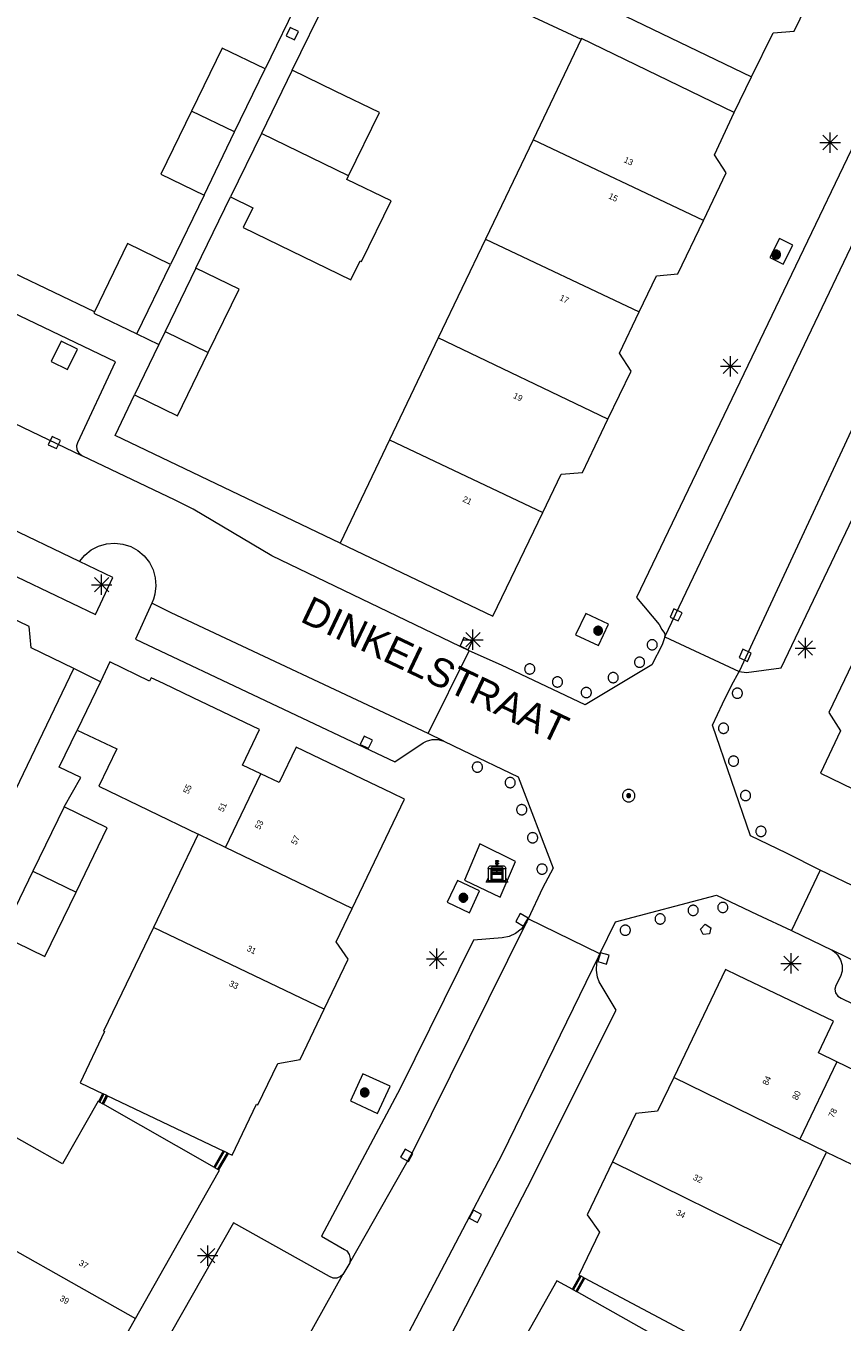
# Model space of a CAD drawing. Header units: metres. Extents: x 135779 to 137489, y 452643 to 455118.
# Tile 155 of 256: x 136357 to 136397, y 453887 to 453951. Entities that reach past the tile are written whole.
import ezdxf
from ezdxf.enums import TextEntityAlignment as Align

# ---------------------------------------------------------------- set-up
doc = ezdxf.new("R2010")
doc.units = ezdxf.units.M
for name, color, linetype, lineweight in [('KTop_BAK_Afval apart plaats', 96, 'Continuous', 13), ('KTop_NAR_Huisnummer (t)', 7, 'Continuous', 13), ('KTop_NAR_Huisnummer tijdelijk (t)', 7, 'Continuous', 13), ('KTop_ORL_Weg_Straatnaam (t)', 7, 'Continuous', 13), ('KTop_PAL_Afsluitpaal', 222, 'Continuous', 13), ('KTop_PAL_Lichtmast', 40, 'Continuous', 13), ('KTop_PND_Grondvlaksituatie van BAG-pand [tachy]', 1, 'Continuous', 13), ('KTop_PND_Pandscheiding', 40, 'Continuous', 13), ('KTop_PUT_Brandkraan of -put', 1, 'Continuous', 13), ('KTop_PUT_Inspectie- of rioolput', 15, 'Continuous', 13), ('KTop_PUT_Kolk', 15, 'Continuous', 13), ('KTop_SHD_Muur', 15, 'Continuous', 13), ('KTop_SHD_Muur (l)', 15, 'Continuous', 40), ('KTop_VGO_Boom', 92, 'Continuous', 13), ('KTop_WGD_Parkeervlak', 251, 'Continuous', 13), ('KTop_WGD_Rijbaan_Lokale weg', 251, 'Continuous', 13), ('KTop_WGD_Rijbaan_Lokale weg_verkeersdrempel', 40, 'Continuous', 13), ('KTop_WGD_Voetpad', 251, 'Continuous', 13), ('KTop_WGD_Voetpad_achterpad', 251, 'Continuous', 13)]:
    doc.layers.add(name, color=color, linetype=linetype, lineweight=lineweight)
doc.styles.add('Style-ROVU', font='ROVU.shx')
doc.styles.add('Style-ROVUCURSIEF', font='ROVUCURSIEF.shx')

# ---------------------------------------------------------------- blocks, each defined once
blk = doc.blocks.new('BAK_Afval_apart_plaats')
at = {"layer": 'KTop_BAK_Afval apart plaats'}
for p, q in [((-0.43, 0.141), (-0.425, 0.168)), ((-0.43, 0.118), (-0.43, 0.141)), ((-0.29, 0.118), (-0.43, 0.118)), ((-0.43, 0.118), (-0.43, -0.457)), ((-0.29, 0.118), (-0.43, 0.118)), ((-0.425, 0.168), (-0.416, 0.193)), ((-0.416, 0.193), (-0.403, 0.215)), ((-0.403, 0.215), (-0.384, 0.24)), ((-0.384, 0.24), (-0.364, 0.258)), ((-0.364, 0.258), (-0.342, 0.272)), ((-0.342, 0.272), (0, 0.272)), ((-0.282, 0.167), (-0.29, 0.146)), ((-0.282, 0.167), (-0.29, 0.146)), ((-0.29, 0.146), (-0.29, 0.118)), ((-0.29, 0.146), (-0.29, 0.118)), ((-0.29, -0.429), (-0.29, 0.118)), ((-0.29, 0.118), (-0.29, -0.429)), ((-0.273, 0.186), (-0.282, 0.167)), ((-0.273, 0.186), (-0.282, 0.167)), ((-0.248, 0.217), (-0.273, 0.186)), ((-0.248, 0.217), (-0.273, 0.186)), ((0.248, 0.217), (-0.248, 0.217)), ((0.248, 0.217), (-0.248, 0.217)), ((-0.242, 0.081), (-0.242, 0.153)), ((-0.242, 0.153), (0.242, 0.153)), ((0.242, 0.081), (-0.242, 0.081)), ((-0.242, 0.034), (-0.242, 0.081)), ((-0.242, 0.081), (0.242, 0.081)), ((-0.242, -0.059), (-0.242, 0.034)), ((-0.242, 0.034), (0.242, 0.034)), ((0.242, 0.034), (-0.242, 0.034)), ((-0.073, 0.513), (-0.072, 0.515)), ((-0.073, 0.513), (-0.073, 0.49)), ((-0.072, 0.511), (-0.073, 0.513)), ((-0.072, 0.511), (-0.073, 0.513)), ((-0.073, 0.49), (-0.072, 0.488)), ((-0.073, 0.399), (-0.073, 0.376)), ((-0.072, 0.397), (-0.073, 0.399)), ((-0.073, 0.376), (-0.072, 0.374)), ((-0.072, 0.515), (-0.071, 0.516)), ((-0.07, 0.51), (-0.072, 0.511)), ((-0.07, 0.51), (-0.072, 0.511)), ((-0.072, 0.488), (-0.07, 0.486)), ((-0.07, 0.396), (-0.072, 0.397)), ((-0.072, 0.374), (-0.07, 0.373)), ((-0.071, 0.516), (-0.07, 0.517)), ((-0.07, 0.517), (-0.067, 0.519)), ((-0.069, 0.509), (-0.07, 0.51)), ((-0.069, 0.509), (-0.07, 0.51)), ((-0.07, 0.486), (-0.069, 0.485)), ((-0.069, 0.395), (-0.07, 0.396)), ((-0.07, 0.373), (-0.069, 0.371)), ((-0.066, 0.507), (-0.069, 0.509)), ((-0.066, 0.507), (-0.069, 0.509)), ((-0.069, 0.485), (-0.066, 0.484)), ((-0.066, 0.394), (-0.069, 0.395)), ((-0.069, 0.371), (-0.066, 0.37)), ((-0.067, 0.519), (-0.065, 0.52)), ((-0.063, 0.506), (-0.066, 0.507)), ((-0.063, 0.506), (-0.066, 0.507)), ((-0.066, 0.484), (-0.063, 0.483)), ((-0.063, 0.392), (-0.066, 0.394)), ((-0.066, 0.37), (-0.063, 0.369)), ((-0.065, 0.52), (-0.061, 0.521)), ((-0.059, 0.505), (-0.063, 0.506)), ((-0.059, 0.505), (-0.063, 0.506)), ((-0.063, 0.483), (-0.059, 0.482)), ((-0.059, 0.391), (-0.063, 0.392)), ((-0.063, 0.369), (-0.059, 0.368)), ((-0.061, 0.521), (-0.055, 0.523)), ((-0.054, 0.504), (-0.059, 0.505)), ((-0.054, 0.504), (-0.059, 0.505)), ((-0.059, 0.482), (-0.054, 0.481)), ((-0.054, 0.39), (-0.059, 0.391)), ((-0.059, 0.368), (-0.054, 0.367)), ((-0.055, 0.523), (-0.049, 0.524)), ((-0.048, 0.503), (-0.054, 0.504)), ((-0.048, 0.503), (-0.054, 0.504)), ((-0.054, 0.481), (-0.048, 0.48)), ((-0.048, 0.389), (-0.054, 0.39)), ((-0.054, 0.367), (-0.048, 0.366)), ((-0.049, 0.524), (-0.043, 0.525)), ((-0.043, 0.502), (-0.048, 0.503)), ((-0.043, 0.502), (-0.048, 0.503)), ((-0.048, 0.48), (-0.043, 0.479)), ((-0.043, 0.388), (-0.048, 0.389)), ((-0.048, 0.366), (-0.043, 0.365)), ((-0.043, 0.525), (-0.035, 0.526)), ((-0.036, 0.501), (-0.043, 0.502)), ((-0.036, 0.501), (-0.043, 0.502)), ((-0.043, 0.479), (-0.036, 0.478)), ((-0.036, 0.388), (-0.043, 0.388)), ((-0.043, 0.365), (-0.036, 0.364)), ((-0.03, 0.501), (-0.036, 0.501)), ((-0.03, 0.501), (-0.036, 0.501)), ((-0.036, 0.478), (-0.03, 0.478)), ((-0.03, 0.387), (-0.036, 0.388)), ((-0.036, 0.364), (-0.03, 0.364)), ((-0.035, 0.526), (-0.029, 0.527)), ((-0.021, 0.5), (-0.03, 0.501)), ((-0.021, 0.5), (-0.03, 0.501)), ((-0.03, 0.478), (-0.028, 0.478)), ((-0.021, 0.387), (-0.03, 0.387)), ((-0.03, 0.364), (-0.028, 0.364)), ((-0.029, 0.527), (-0.023, 0.527)), ((-0.028, 0.478), (-0.021, 0.477)), ((-0.028, 0.468), (-0.028, 0.478)), ((-0.028, 0.478), (-0.021, 0.477)), ((-0.028, 0.4), (-0.028, 0.468)), ((-0.028, 0.468), (-0.021, 0.468)), ((-0.021, 0.468), (-0.028, 0.468)), ((-0.021, 0.4), (-0.028, 0.4)), ((-0.028, 0.364), (-0.021, 0.363)), ((-0.028, 0.355), (-0.028, 0.364)), ((-0.028, 0.364), (-0.021, 0.363)), ((-0.028, 0.272), (-0.028, 0.355)), ((-0.028, 0.355), (-0.021, 0.354)), ((-0.021, 0.354), (-0.028, 0.355)), ((0.028, 0.272), (-0.028, 0.272)), ((-0.023, 0.527), (-0.013, 0.528)), ((-0.014, 0.5), (-0.021, 0.5)), ((-0.014, 0.5), (-0.021, 0.5)), ((-0.021, 0.477), (-0.014, 0.477)), ((-0.021, 0.477), (-0.014, 0.477)), ((-0.021, 0.468), (-0.014, 0.468)), ((-0.014, 0.468), (-0.021, 0.468)), ((-0.014, 0.399), (-0.021, 0.4)), ((-0.014, 0.386), (-0.021, 0.387)), ((-0.021, 0.363), (-0.014, 0.363)), ((-0.021, 0.363), (-0.014, 0.363)), ((-0.021, 0.354), (-0.014, 0.354)), ((-0.014, 0.354), (-0.021, 0.354)), ((0, 0.5), (-0.014, 0.5)), ((0, 0.5), (-0.014, 0.5)), ((-0.014, 0.477), (0, 0.477)), ((-0.014, 0.477), (0, 0.477)), ((-0.014, 0.468), (0, 0.468)), ((0, 0.468), (-0.014, 0.468)), ((0, 0.399), (-0.014, 0.399)), ((0, 0.386), (-0.014, 0.386)), ((-0.014, 0.363), (0, 0.363)), ((-0.014, 0.363), (0, 0.363)), ((-0.014, 0.354), (0, 0.354)), ((0, 0.354), (-0.014, 0.354)), ((-0.013, 0.528), (-0.005, 0.528)), ((-0.005, 0.528), (0, 0.528)), ((0, 0.528), (0.005, 0.528)), ((0, 0.5), (0, 0.477)), ((0, 0.477), (0, 0.5)), ((0, 0.477), (0, 0.5)), ((0, 0.5), (0.014, 0.5)), ((0.014, 0.5), (0, 0.5)), ((0.014, 0.477), (0, 0.477)), ((0, 0.477), (0.014, 0.477)), ((0.014, 0.468), (0, 0.468)), ((0, 0.468), (0, 0.399)), ((0, 0.468), (0, 0.399)), ((0.014, 0.468), (0, 0.468)), ((0, 0.399), (0.014, 0.399)), ((0, 0.363), (0, 0.386)), ((0, 0.363), (0, 0.386)), ((0, 0.386), (0.014, 0.386)), ((0.014, 0.363), (0, 0.363)), ((0, 0.363), (0.014, 0.363)), ((0, 0.354), (0.014, 0.354)), ((0, 0.272), (0, 0.354)), ((0, 0.354), (0, 0.272)), ((0.014, 0.354), (0, 0.354)), ((0, 0.272), (0.342, 0.272)), ((0.028, 0.272), (0, 0.272)), ((0, 0.272), (0.028, 0.272)), ((0.005, 0.528), (0.013, 0.528)), ((0.013, 0.528), (0.023, 0.527)), ((0.014, 0.5), (0.021, 0.5)), ((0.021, 0.5), (0.014, 0.5)), ((0.021, 0.477), (0.014, 0.477)), ((0.014, 0.477), (0.021, 0.477)), ((0.021, 0.468), (0.014, 0.468)), ((0.021, 0.468), (0.014, 0.468)), ((0.014, 0.399), (0.021, 0.4)), ((0.014, 0.386), (0.021, 0.387)), ((0.021, 0.363), (0.014, 0.363)), ((0.014, 0.363), (0.021, 0.363)), ((0.014, 0.354), (0.021, 0.354)), ((0.021, 0.354), (0.014, 0.354)), ((0.021, 0.5), (0.03, 0.501)), ((0.03, 0.501), (0.021, 0.5)), ((0.028, 0.478), (0.021, 0.477)), ((0.021, 0.477), (0.028, 0.478)), ((0.021, 0.468), (0.028, 0.468)), ((0.028, 0.468), (0.021, 0.468)), ((0.028, 0.468), (0.021, 0.468)), ((0.021, 0.4), (0.028, 0.4)), ((0.021, 0.387), (0.03, 0.387)), ((0.028, 0.364), (0.021, 0.363)), ((0.021, 0.363), (0.028, 0.364)), ((0.021, 0.354), (0.028, 0.355)), ((0.028, 0.355), (0.021, 0.354)), ((0.023, 0.527), (0.029, 0.527)), ((0.03, 0.478), (0.028, 0.478)), ((0.028, 0.478), (0.028, 0.468)), ((0.028, 0.4), (0.028, 0.468)), ((0.03, 0.364), (0.028, 0.364)), ((0.028, 0.364), (0.028, 0.355)), ((0.028, 0.355), (0.028, 0.272)), ((0.029, 0.527), (0.035, 0.526)), ((0.03, 0.501), (0.036, 0.501)), ((0.036, 0.501), (0.03, 0.501)), ((0.036, 0.478), (0.03, 0.478)), ((0.03, 0.387), (0.036, 0.388)), ((0.036, 0.364), (0.03, 0.364)), ((0.035, 0.526), (0.043, 0.525)), ((0.036, 0.501), (0.043, 0.502)), ((0.043, 0.502), (0.036, 0.501)), ((0.043, 0.479), (0.036, 0.478)), ((0.036, 0.388), (0.043, 0.388)), ((0.043, 0.365), (0.036, 0.364)), ((0.043, 0.525), (0.049, 0.524)), ((0.043, 0.502), (0.048, 0.503)), ((0.048, 0.503), (0.043, 0.502)), ((0.048, 0.48), (0.043, 0.479)), ((0.043, 0.388), (0.048, 0.389)), ((0.048, 0.366), (0.043, 0.365)), ((0.048, 0.503), (0.054, 0.504)), ((0.054, 0.504), (0.048, 0.503)), ((0.054, 0.481), (0.048, 0.48)), ((0.048, 0.389), (0.054, 0.39)), ((0.054, 0.367), (0.048, 0.366)), ((0.049, 0.524), (0.055, 0.523)), ((0.054, 0.504), (0.059, 0.505)), ((0.059, 0.505), (0.054, 0.504)), ((0.059, 0.482), (0.054, 0.481)), ((0.054, 0.39), (0.059, 0.391)), ((0.059, 0.368), (0.054, 0.367)), ((0.055, 0.523), (0.061, 0.521)), ((0.059, 0.505), (0.063, 0.506)), ((0.063, 0.506), (0.059, 0.505)), ((0.063, 0.483), (0.059, 0.482)), ((0.059, 0.391), (0.063, 0.392)), ((0.063, 0.369), (0.059, 0.368)), ((0.061, 0.521), (0.065, 0.52)), ((0.063, 0.506), (0.066, 0.507)), ((0.066, 0.507), (0.063, 0.506)), ((0.066, 0.484), (0.063, 0.483)), ((0.063, 0.392), (0.066, 0.394)), ((0.066, 0.37), (0.063, 0.369)), ((0.065, 0.52), (0.067, 0.519)), ((0.066, 0.507), (0.069, 0.509)), ((0.069, 0.509), (0.066, 0.507)), ((0.069, 0.485), (0.066, 0.484)), ((0.066, 0.394), (0.069, 0.395)), ((0.069, 0.371), (0.066, 0.37)), ((0.067, 0.519), (0.07, 0.517)), ((0.069, 0.509), (0.07, 0.51)), ((0.07, 0.51), (0.069, 0.509)), ((0.07, 0.486), (0.069, 0.485)), ((0.069, 0.395), (0.07, 0.396)), ((0.07, 0.373), (0.069, 0.371)), ((0.07, 0.517), (0.071, 0.516)), ((0.07, 0.51), (0.072, 0.511)), ((0.072, 0.511), (0.07, 0.51)), ((0.072, 0.488), (0.07, 0.486)), ((0.07, 0.396), (0.072, 0.397)), ((0.072, 0.374), (0.07, 0.373)), ((0.071, 0.516), (0.072, 0.515)), ((0.072, 0.515), (0.073, 0.513)), ((0.072, 0.511), (0.073, 0.513)), ((0.073, 0.513), (0.072, 0.511)), ((0.073, 0.49), (0.072, 0.488)), ((0.072, 0.397), (0.073, 0.399)), ((0.073, 0.376), (0.072, 0.374)), ((0.073, 0.513), (0.073, 0.49)), ((0.073, 0.399), (0.073, 0.376)), ((0.242, 0.153), (0.242, 0.081)), ((0.242, 0.081), (0.242, 0.034)), ((0.242, 0.034), (0.242, -0.059)), ((0.273, 0.186), (0.248, 0.217)), ((0.273, 0.186), (0.248, 0.217)), ((0.282, 0.167), (0.273, 0.186)), ((0.282, 0.167), (0.273, 0.186)), ((0.29, 0.146), (0.282, 0.167)), ((0.29, 0.146), (0.282, 0.167)), ((0.29, 0.118), (0.29, 0.146)), ((0.29, 0.118), (0.29, 0.146)), ((0.43, 0.118), (0.29, 0.118)), ((0.29, 0.118), (0.29, -0.429)), ((0.43, 0.118), (0.29, 0.118)), ((0.29, -0.429), (0.29, 0.118)), ((0.342, 0.272), (0.364, 0.258)), ((0.364, 0.258), (0.384, 0.24)), ((0.384, 0.24), (0.403, 0.215)), ((0.403, 0.215), (0.416, 0.193)), ((0.416, 0.193), (0.425, 0.168)), ((0.425, 0.168), (0.43, 0.141)), ((0.43, 0.141), (0.43, 0.118)), ((0.43, -0.457), (0.43, 0.118)), ((-0.528, -0.528), (-0.43, -0.332)), ((0.528, -0.528), (-0.528, -0.528)), ((-0.43, -0.332), (-0.43, -0.457)), ((-0.43, -0.457), (0.43, -0.457)), ((-0.43, -0.457), (0.43, -0.457)), ((0.29, -0.429), (-0.29, -0.429)), ((-0.29, -0.429), (0.29, -0.429)), ((0.242, -0.059), (-0.242, -0.059)), ((-0.242, -0.059), (-0.242, -0.092)), ((0.242, -0.059), (-0.242, -0.059)), ((-0.242, -0.092), (0.242, -0.092)), ((-0.242, -0.11), (-0.242, -0.092)), ((-0.242, -0.092), (0.242, -0.092)), ((0.242, -0.11), (-0.242, -0.11)), ((0.242, -0.11), (-0.242, -0.11)), ((-0.242, -0.147), (0.242, -0.147)), ((-0.242, -0.41), (-0.242, -0.147)), ((0.242, -0.41), (-0.242, -0.41)), ((0.242, -0.11), (0.242, -0.059)), ((0.242, -0.092), (0.242, -0.11)), ((0.242, -0.092), (0.242, -0.11)), ((0.242, -0.147), (0.242, -0.41)), ((0.43, -0.457), (0.43, -0.332)), ((0.43, -0.332), (0.528, -0.528))]:
    blk.add_line(p, q, dxfattribs=at)
at = {"layer": 'KTop_BAK_Afval apart plaats', "flags": 128}
blk.add_lwpolyline([(0.029, 0.413), (0.035, 0.412), (0.043, 0.411), (0.049, 0.41), (0.055, 0.409), (0.061, 0.407), (0.065, 0.406), (0.067, 0.405), (0.07, 0.403), (0.071, 0.402), (0.072, 0.401), (0.073, 0.399), (0.072, 0.397), (0.07, 0.396), (0.069, 0.395), (0.066, 0.394), (0.063, 0.392), (0.059, 0.391), (0.054, 0.39), (0.048, 0.389), (0.043, 0.388), (0.036, 0.388), (0.03, 0.387), (0.021, 0.387), (0.014, 0.386), (0, 0.386), (-0.014, 0.386), (-0.021, 0.387), (-0.03, 0.387), (-0.036, 0.388), (-0.043, 0.388), (-0.048, 0.389), (-0.054, 0.39), (-0.059, 0.391), (-0.063, 0.392), (-0.066, 0.394), (-0.069, 0.395), (-0.07, 0.396), (-0.072, 0.397), (-0.073, 0.399), (-0.072, 0.401), (-0.071, 0.402), (-0.07, 0.403), (-0.067, 0.405), (-0.065, 0.406), (-0.061, 0.407), (-0.055, 0.409), (-0.049, 0.41), (-0.043, 0.411), (-0.035, 0.412), (-0.029, 0.413), (-0.028, 0.413), (-0.028, 0.4), (-0.021, 0.4), (-0.014, 0.399), (0, 0.399), (0.014, 0.399), (0.021, 0.4), (0.028, 0.4), (0.028, 0.413), (0.029, 0.413), (0.028, 0.413)], dxfattribs=at)
at = {"layer": 'KTop_BAK_Afval apart plaats'}
for p in [(0, 0), (-0.43, -0.457)]:
    blk.add_point(p, dxfattribs=at)
blk = doc.blocks.new('PAL_Lichtmast')
at = {"layer": 'KTop_PAL_Lichtmast'}
for p, q in [((-0.354, -0.354), (0.354, 0.354)), ((0.354, -0.354), (-0.354, 0.354)), ((0, -0.5), (0, 0.5)), ((-0.5, 0), (0.5, 0))]:
    blk.add_line(p, q, dxfattribs=at)
blk = doc.blocks.new('PAL_Afsluitpaal')
at = {"layer": 'KTop_PAL_Afsluitpaal', "flags": 128}
blk.add_lwpolyline([(0.25, 0), (0.249, 0.026), (0.245, 0.052), (0.238, 0.077), (0.228, 0.102), (0.217, 0.125), (0.202, 0.147), (0.186, 0.167), (0.167, 0.186), (0.147, 0.202), (0.125, 0.217), (0.102, 0.228), (0.077, 0.238), (0.052, 0.245), (0.026, 0.249), (0, 0.25), (-0.026, 0.249), (-0.052, 0.245), (-0.077, 0.238), (-0.102, 0.228), (-0.125, 0.217), (-0.147, 0.202), (-0.167, 0.186), (-0.186, 0.167), (-0.202, 0.147), (-0.217, 0.125), (-0.228, 0.102), (-0.238, 0.077), (-0.245, 0.052), (-0.249, 0.026), (-0.25, 0), (-0.249, -0.026), (-0.245, -0.052), (-0.238, -0.077), (-0.228, -0.102), (-0.217, -0.125), (-0.202, -0.147), (-0.186, -0.167), (-0.167, -0.186), (-0.147, -0.202), (-0.125, -0.217), (-0.102, -0.228), (-0.077, -0.238), (-0.052, -0.245), (-0.026, -0.249), (0, -0.25), (0.026, -0.249), (0.052, -0.245), (0.077, -0.238), (0.102, -0.228), (0.125, -0.217), (0.147, -0.202), (0.167, -0.186), (0.186, -0.167), (0.202, -0.147), (0.217, -0.125), (0.228, -0.102), (0.238, -0.077), (0.245, -0.052), (0.249, -0.026), (0.25, 0)], dxfattribs=at)
blk = doc.blocks.new('PUT_Brandkraan_of_-put')
at = {"layer": 'KTop_PUT_Brandkraan of -put'}
for p, q in [((-0.25, 0.034), (0, 0.25)), ((-0.158, -0.25), (-0.25, 0.034)), ((0, 0.25), (0.25, 0.033)), ((0.25, 0.033), (0.158, -0.25)), ((0.158, -0.25), (-0.158, -0.25))]:
    blk.add_line(p, q, dxfattribs=at)
blk = doc.blocks.new('PUT_Inspectie-_of_rioolput')
at = {"layer": 'KTop_PUT_Inspectie- of rioolput', "flags": 128}
for points in [[(0.31, 0), (0.308, 0.032), (0.303, 0.064), (0.294, 0.095), (0.283, 0.126), (0.268, 0.155), (0.25, 0.182), (0.23, 0.207), (0.207, 0.23), (0.182, 0.25), (0.154, 0.268), (0.126, 0.283), (0.095, 0.294), (0.064, 0.303), (0.032, 0.308), (0, 0.309), (-0.032, 0.308), (-0.064, 0.303), (-0.096, 0.294), (-0.126, 0.283), (-0.155, 0.268), (-0.182, 0.25), (-0.207, 0.23), (-0.23, 0.207), (-0.25, 0.182), (-0.268, 0.154), (-0.283, 0.126), (-0.294, 0.095), (-0.303, 0.064), (-0.308, 0.032), (-0.309, 0), (-0.308, -0.032), (-0.303, -0.064), (-0.294, -0.096), (-0.283, -0.126), (-0.268, -0.155), (-0.25, -0.182), (-0.23, -0.207), (-0.207, -0.23), (-0.182, -0.25), (-0.155, -0.268), (-0.126, -0.283), (-0.096, -0.294), (-0.064, -0.303), (-0.032, -0.308), (0, -0.309), (0.032, -0.308), (0.064, -0.303), (0.095, -0.294), (0.126, -0.283), (0.155, -0.268), (0.182, -0.25), (0.207, -0.23), (0.23, -0.207), (0.25, -0.182), (0.268, -0.155), (0.283, -0.126), (0.294, -0.096), (0.303, -0.064), (0.308, -0.032), (0.31, 0)], [(0.095, 0), (0.094, 0.009), (0.092, 0.019), (0.09, 0.029), (0.086, 0.038), (0.082, 0.047), (0.076, 0.055), (0.07, 0.063), (0.063, 0.07), (0.055, 0.076), (0.047, 0.082), (0.038, 0.086), (0.029, 0.09), (0.019, 0.092), (0.009, 0.094), (0, 0.094), (-0.01, 0.094), (-0.02, 0.092), (-0.029, 0.09), (-0.039, 0.086), (-0.048, 0.082), (-0.056, 0.076), (-0.064, 0.07), (-0.071, 0.063), (-0.077, 0.055), (-0.082, 0.047), (-0.087, 0.038), (-0.09, 0.029), (-0.093, 0.019), (-0.094, 0.009), (-0.095, 0), (-0.094, -0.01), (-0.093, -0.02), (-0.09, -0.029), (-0.087, -0.039), (-0.082, -0.048), (-0.077, -0.056), (-0.071, -0.064), (-0.064, -0.071), (-0.056, -0.077), (-0.047, -0.082), (-0.039, -0.087), (-0.029, -0.09), (-0.02, -0.093), (-0.01, -0.094), (0, -0.095), (0.009, -0.094), (0.019, -0.093), (0.029, -0.09), (0.038, -0.087), (0.047, -0.082), (0.055, -0.077), (0.063, -0.071), (0.07, -0.064), (0.076, -0.056), (0.082, -0.047), (0.086, -0.039), (0.09, -0.029), (0.092, -0.02), (0.094, -0.01), (0.095, 0)], [(0.035, 0), (0.034, 0.003), (0.034, 0.007), (0.033, 0.01), (0.031, 0.014), (0.03, 0.017), (0.028, 0.02), (0.026, 0.023), (0.023, 0.026), (0.02, 0.028), (0.017, 0.03), (0.014, 0.031), (0.01, 0.033), (0.007, 0.034), (0.003, 0.034), (0, 0.034), (-0.004, 0.034), (-0.007, 0.034), (-0.011, 0.033), (-0.014, 0.031), (-0.018, 0.03), (-0.021, 0.028), (-0.023, 0.026), (-0.026, 0.023), (-0.028, 0.02), (-0.03, 0.017), (-0.032, 0.014), (-0.033, 0.01), (-0.034, 0.007), (-0.035, 0.003), (-0.035, 0), (-0.035, -0.004), (-0.034, -0.007), (-0.033, -0.011), (-0.032, -0.014), (-0.03, -0.018), (-0.028, -0.021), (-0.026, -0.023), (-0.023, -0.026), (-0.021, -0.028), (-0.017, -0.03), (-0.014, -0.032), (-0.011, -0.033), (-0.007, -0.034), (-0.004, -0.035), (0, -0.035), (0.003, -0.035), (0.007, -0.034), (0.01, -0.033), (0.014, -0.032), (0.017, -0.03), (0.02, -0.028), (0.023, -0.026), (0.026, -0.023), (0.028, -0.021), (0.03, -0.017), (0.031, -0.014), (0.033, -0.011), (0.034, -0.007), (0.034, -0.004), (0.035, 0)], [(0.01, 0.02), (0.007, 0.02), (0.005, 0.021), (0.003, 0.022), (0.001, 0.022), (-0.001, 0.022), (-0.004, 0.022), (-0.006, 0.021), (-0.008, 0.02), (-0.01, 0.019), (-0.012, 0.018), (-0.014, 0.017), (-0.016, 0.015), (-0.017, 0.013), (-0.019, 0.012), (-0.02, 0.009), (-0.021, 0.007), (-0.022, 0.005), (-0.022, 0.003), (-0.022, 0.001), (-0.022, -0.001), (-0.022, -0.004), (-0.022, -0.006), (-0.021, -0.008), (-0.02, -0.01), (-0.019, -0.012), (-0.017, -0.014), (-0.016, -0.016), (-0.014, -0.017), (-0.012, -0.019), (-0.01, -0.02), (-0.008, -0.021), (-0.006, -0.022), (-0.003, -0.022), (-0.001, -0.022), (0.001, -0.022), (0.003, -0.022), (0.005, -0.022), (0.008, -0.021), (0.01, -0.02), (0.012, -0.019), (0.014, -0.017), (0.015, -0.016), (0.017, -0.014), (0.018, -0.012), (0.02, -0.01), (0.02, -0.008), (0.021, -0.006), (0.022, -0.003), (0.022, -0.001), (0.022, 0.001), (0.022, 0.003), (0.021, 0.005), (0.02, 0.008), (0.019, 0.01), (0.018, 0.012), (0.017, 0.014), (0.015, 0.015), (0.013, 0.017), (0.012, 0.018), (0.01, 0.02)]]:
    blk.add_lwpolyline(points, dxfattribs=at)
blk = doc.blocks.new('PUT_Kolk')
at = {"layer": 'KTop_PUT_Kolk', "flags": 128}
blk.add_lwpolyline([(0.225, -0.225), (0.225, 0.225), (-0.225, 0.225), (-0.225, -0.225), (0.225, -0.225)], dxfattribs=at)
blk = doc.blocks.new('VGO_Boom')
at = {"layer": 'KTop_VGO_Boom', "flags": 128}
for points in [[(0.215, 0), (0.214, 0.022), (0.21, 0.045), (0.204, 0.066), (0.196, 0.087), (0.186, 0.108), (0.174, 0.126), (0.16, 0.144), (0.144, 0.16), (0.126, 0.174), (0.107, 0.186), (0.087, 0.196), (0.066, 0.204), (0.045, 0.21), (0.022, 0.214), (-0.001, 0.215), (-0.023, 0.214), (-0.045, 0.21), (-0.067, 0.204), (-0.088, 0.196), (-0.108, 0.186), (-0.127, 0.174), (-0.144, 0.16), (-0.16, 0.144), (-0.174, 0.126), (-0.187, 0.107), (-0.197, 0.087), (-0.205, 0.066), (-0.211, 0.045), (-0.214, 0.022), (-0.215, -0.001), (-0.214, -0.023), (-0.211, -0.045), (-0.205, -0.067), (-0.197, -0.088), (-0.187, -0.108), (-0.174, -0.127), (-0.16, -0.144), (-0.144, -0.16), (-0.127, -0.174), (-0.108, -0.187), (-0.088, -0.197), (-0.067, -0.205), (-0.045, -0.211), (-0.023, -0.214), (0, -0.215), (0.022, -0.214), (0.045, -0.211), (0.066, -0.205), (0.087, -0.197), (0.108, -0.187), (0.126, -0.174), (0.144, -0.16), (0.16, -0.144), (0.174, -0.127), (0.186, -0.108), (0.196, -0.088), (0.204, -0.067), (0.21, -0.045), (0.214, -0.023), (0.215, -0.001)], [(0.155, 0), (0.154, 0.016), (0.152, 0.032), (0.147, 0.048), (0.142, 0.063), (0.134, 0.078), (0.125, 0.091), (0.115, 0.104), (0.104, 0.115), (0.091, 0.125), (0.077, 0.134), (0.063, 0.142), (0.048, 0.147), (0.032, 0.152), (0.016, 0.154), (-0.001, 0.155), (-0.017, 0.154), (-0.033, 0.152), (-0.048, 0.147), (-0.064, 0.142), (-0.078, 0.134), (-0.092, 0.125), (-0.104, 0.115), (-0.116, 0.104), (-0.126, 0.091), (-0.135, 0.077), (-0.142, 0.063), (-0.148, 0.048), (-0.152, 0.032), (-0.155, 0.016), (-0.155, -0.001), (-0.155, -0.017), (-0.152, -0.033), (-0.148, -0.048), (-0.142, -0.064), (-0.135, -0.078), (-0.126, -0.092), (-0.116, -0.104), (-0.104, -0.116), (-0.092, -0.126), (-0.078, -0.135), (-0.064, -0.142), (-0.048, -0.148), (-0.033, -0.152), (-0.017, -0.155), (0, -0.155), (0.016, -0.155), (0.032, -0.152), (0.048, -0.148), (0.063, -0.142), (0.078, -0.135), (0.091, -0.126), (0.104, -0.116), (0.115, -0.104), (0.125, -0.092), (0.134, -0.078), (0.142, -0.064), (0.147, -0.048), (0.152, -0.033), (0.154, -0.017), (0.155, -0.001)], [(0.095, 0), (0.094, 0.01), (0.093, 0.02), (0.09, 0.029), (0.087, 0.039), (0.082, 0.048), (0.077, 0.056), (0.071, 0.064), (0.064, 0.071), (0.056, 0.077), (0.047, 0.082), (0.039, 0.087), (0.029, 0.09), (0.02, 0.093), (0.01, 0.094), (-0.001, 0.095), (-0.01, 0.094), (-0.02, 0.093), (-0.03, 0.09), (-0.039, 0.087), (-0.048, 0.082), (-0.056, 0.077), (-0.064, 0.071), (-0.071, 0.064), (-0.077, 0.056), (-0.083, 0.047), (-0.087, 0.039), (-0.091, 0.029), (-0.093, 0.02), (-0.095, 0.01), (-0.095, -0.001), (-0.095, -0.01), (-0.093, -0.02), (-0.091, -0.03), (-0.087, -0.039), (-0.083, -0.048), (-0.077, -0.056), (-0.071, -0.064), (-0.064, -0.071), (-0.056, -0.077), (-0.048, -0.083), (-0.039, -0.087), (-0.03, -0.091), (-0.02, -0.093), (-0.01, -0.095), (0, -0.095), (0.01, -0.095), (0.02, -0.093), (0.029, -0.091), (0.039, -0.087), (0.048, -0.083), (0.056, -0.077), (0.064, -0.071), (0.071, -0.064), (0.077, -0.056), (0.082, -0.048), (0.087, -0.039), (0.09, -0.03), (0.093, -0.02), (0.094, -0.01), (0.095, -0.001)], [(0.035, 0), (0.035, 0.004), (0.034, 0.007), (0.033, 0.011), (0.032, 0.014), (0.03, 0.018), (0.028, 0.021), (0.026, 0.023), (0.023, 0.026), (0.021, 0.028), (0.017, 0.03), (0.014, 0.032), (0.011, 0.033), (0.007, 0.034), (0.004, 0.035), (-0.001, 0.035), (-0.004, 0.035), (-0.008, 0.034), (-0.011, 0.033), (-0.015, 0.032), (-0.018, 0.03), (-0.021, 0.028), (-0.024, 0.026), (-0.027, 0.023), (-0.029, 0.021), (-0.031, 0.017), (-0.032, 0.014), (-0.034, 0.011), (-0.035, 0.007), (-0.035, 0.004), (-0.035, -0.001), (-0.035, -0.004), (-0.035, -0.008), (-0.034, -0.011), (-0.032, -0.015), (-0.031, -0.018), (-0.029, -0.021), (-0.027, -0.024), (-0.024, -0.027), (-0.021, -0.029), (-0.018, -0.031), (-0.015, -0.032), (-0.011, -0.034), (-0.008, -0.035), (-0.004, -0.035), (0, -0.035), (0.004, -0.035), (0.007, -0.035), (0.011, -0.034), (0.014, -0.032), (0.018, -0.031), (0.021, -0.029), (0.023, -0.027), (0.026, -0.024), (0.028, -0.021), (0.03, -0.018), (0.032, -0.015), (0.033, -0.011), (0.034, -0.008), (0.035, -0.004), (0.035, 0)]]:
    blk.add_lwpolyline(points, dxfattribs=at)

msp = doc.modelspace()

# ---------------------------------------------------------------- linework, layer by layer
at = {"layer": 'KTop_PND_Grondvlaksituatie van BAG-pand [tachy]', "flags": 128}
for points in [[(136392.591, 453948.411), (136393.648, 453950.563), (136394.684, 453950.642), (136395.874, 453953.121)], [(136385.09, 453952.061), (136385.071, 453952.021), (136392.591, 453948.411)], [(136368.694, 453948.798), (136366.579, 453949.822), (136365.078, 453946.721)], [(136384.214, 453950.255), (136381.853, 453945.314)], [(136391.741, 453946.661), (136384.231, 453950.291), (136384.214, 453950.255)], [(136367.194, 453945.697), (136368.694, 453948.798)], [(136370.022, 453948.727), (136368.51, 453945.615)], [(136372.796, 453943.533), (136374.308, 453946.646), (136372.136, 453947.7), (136370.022, 453948.727)], [(136365.078, 453946.721), (136363.578, 453943.62), (136365.693, 453942.596)], [(136390.223, 453941.352), (136391.347, 453943.692), (136390.774, 453944.578), (136391.741, 453946.661)], [(136365.693, 453942.596), (136367.194, 453945.697)], [(136368.51, 453945.615), (136366.999, 453942.503)], [(136381.853, 453945.314), (136379.521, 453940.433)], [(136366.999, 453942.503), (136368.089, 453941.973), (136367.614, 453940.997), (136372.9, 453938.429), (136373.357, 453939.37), (136373.431, 453939.334), (136374.877, 453942.309), (136372.712, 453943.361), (136372.796, 453943.533)], [(136387.068, 453936.859), (136387.913, 453938.619), (136388.958, 453938.716), (136390.223, 453941.352)], [(136364.044, 453939.19), (136361.929, 453940.214), (136360.308, 453936.863)], [(136379.521, 453940.433), (136377.199, 453935.574)], [(136362.391, 453935.774), (136364.044, 453939.19)], [(136365.297, 453939), (136363.784, 453935.885)], [(136365.898, 453934.858), (136367.411, 453937.973), (136365.297, 453939)], [(136360.308, 453936.863), (136360.276, 453936.798), (136362.391, 453935.774)], [(136385.529, 453931.573), (136386.669, 453933.947), (136386.096, 453934.833), (136387.068, 453936.859)], [(136363.784, 453935.885), (136363.479, 453935.257)], [(136363.479, 453935.257), (136362.271, 453932.771)], [(136377.199, 453935.574), (136374.809, 453930.571)], [(136362.271, 453932.771), (136364.385, 453931.744), (136365.898, 453934.858)], [(136382.33, 453926.989), (136383.239, 453928.883), (136384.275, 453928.962), (136385.529, 453931.573)], [(136374.809, 453930.571), (136372.381, 453925.491)], [(136372.381, 453925.491), (136379.883, 453921.895), (136382.33, 453926.989)], [(136359.301, 453919.331), (136357.198, 453920.34), (136357.103, 453921.393), (136354.609, 453922.586)], [(136355.691, 453911.801), (136359.301, 453919.331)], [(136368.484, 453914.15), (136367.582, 453914.582), (136368.416, 453916.323), (136365.152, 453917.885), (136363.696, 453918.582), (136363.091, 453918.871), (136363.021, 453918.711), (136361.071, 453919.651), (136360.6, 453918.671)], [(136397.53, 453919.551), (136396.39, 453917.16), (136396.962, 453916.268), (136395.971, 453914.191), (136403.471, 453910.551), (136403.508, 453910.607)], [(136360.6, 453918.671), (136359.461, 453916.301)], [(136359.461, 453916.301), (136361.401, 453915.371), (136360.521, 453913.541), (136365.411, 453911.181)], [(136372.962, 453907.533), (136375.541, 453912.911), (136374.927, 453913.205), (136373.463, 453913.906), (136370.22, 453915.459), (136369.386, 453913.718), (136368.484, 453914.15)], [(136358.819, 453912.526), (136357.289, 453909.362)], [(136359.405, 453908.339), (136360.935, 453911.503), (136358.819, 453912.526)], [(136365.411, 453911.181), (136363.209, 453906.602)], [(136357.289, 453909.362), (136355.759, 453906.198)], [(136355.759, 453906.198), (136357.875, 453905.175), (136359.405, 453908.339)], [(136371.594, 453902.58), (136372.777, 453905.046), (136372.178, 453905.899), (136372.962, 453907.533)], [(136363.209, 453906.602), (136360.761, 453901.511), (136360.811, 453901.481), (136359.601, 453898.961), (136360.73, 453898.425)], [(136396.777, 453900), (136395.881, 453900.431), (136396.611, 453901.991), (136393.384, 453903.538), (136391.912, 453904.243), (136391.311, 453904.531), (136388.763, 453899.229)], [(136366.861, 453895.515), (136367.081, 453895.411), (136368.271, 453897.911), (136368.331, 453897.881), (136369.31, 453899.922), (136370.411, 453900.114), (136371.594, 453902.58)], [(136405.342, 453896.461), (136405.781, 453897.371), (136403.691, 453898.401), (136403.751, 453898.561), (136403.11, 453898.87), (136401.672, 453899.563), (136398.441, 453901.121), (136397.691, 453899.561), (136396.777, 453900)], [(136388.763, 453899.229), (136387.965, 453897.568), (136386.902, 453897.457), (136385.761, 453895.083)], [(136360.92, 453898.335), (136360.73, 453898.425)], [(136360.92, 453898.335), (136366.671, 453895.606)], [(136360.542, 453898.032), (136360.485, 453898.064), (136358.739, 453894.978), (136355.48, 453896.814), (136353.089, 453892.594)], [(136360.542, 453898.032), (136360.725, 453897.928)], [(136366.208, 453894.805), (136360.725, 453897.928)], [(136366.861, 453895.515), (136366.671, 453895.606)], [(136394.057, 453890.983), (136396.261, 453895.561)], [(136396.261, 453895.561), (136401.181, 453893.191), (136402.041, 453894.961), (136404.131, 453893.951)], [(136385.761, 453895.083), (136384.51, 453892.482), (136385.111, 453891.628), (136384.095, 453889.519), (136384.178, 453889.475)], [(136362.33, 453887.39), (136364.72, 453891.61), (136366.45, 453894.67), (136366.391, 453894.701)], [(136366.208, 453894.805), (136366.389, 453894.702), (136366.391, 453894.701)], [(136384.364, 453889.376), (136390.095, 453886.329), (136390.211, 453886.571), (136391.611, 453885.901), (136394.057, 453890.983)], [(136383.8, 453888.81), (136383.03, 453889.24), (136380.649, 453885.027)], [(136384.364, 453889.376), (136384.178, 453889.475)], [(136383.8, 453888.81), (136383.983, 453888.707)], [(136389.944, 453879.793), (136392.326, 453884.007), (136383.983, 453888.707)], [(136359.939, 453883.17), (136362.33, 453887.39)]]:
    msp.add_lwpolyline(points, dxfattribs=at)
at = {"layer": 'KTop_PND_Pandscheiding', "flags": 128}
for points in [[(136367.194, 453945.697), (136365.078, 453946.721)], [(136372.796, 453943.533), (136368.51, 453945.615)], [(136390.223, 453941.352), (136381.853, 453945.314)], [(136379.521, 453940.433), (136387.068, 453936.859)], [(136363.784, 453935.885), (136365.898, 453934.858)], [(136385.529, 453931.573), (136377.199, 453935.574)], [(136374.809, 453930.571), (136382.33, 453926.989)], [(136366.752, 453910.533), (136368.484, 453914.15)], [(136366.752, 453910.533), (136365.411, 453911.181)], [(136372.962, 453907.533), (136366.752, 453910.533)], [(136357.289, 453909.362), (136359.405, 453908.339)], [(136371.594, 453902.58), (136363.209, 453906.602)], [(136396.777, 453900), (136394.954, 453896.2)], [(136394.954, 453896.2), (136388.763, 453899.229)], [(136396.261, 453895.561), (136394.954, 453896.2)], [(136385.761, 453895.083), (136394.057, 453890.983)], [(136353.089, 453892.594), (136362.33, 453887.39)]]:
    msp.add_lwpolyline(points, dxfattribs=at)
at = {"layer": 'KTop_SHD_Muur', "flags": 128}
for points in [[(136360.73, 453898.425), (136360.542, 453898.032)], [(136360.725, 453897.928), (136360.92, 453898.335)], [(136366.671, 453895.606), (136366.208, 453894.805)], [(136366.391, 453894.701), (136366.861, 453895.515)], [(136384.178, 453889.475), (136383.8, 453888.81)], [(136383.983, 453888.707), (136384.364, 453889.376)]]:
    msp.add_lwpolyline(points, dxfattribs=at)
at = {"layer": 'KTop_SHD_Muur (l)', "flags": 128}
for points in [[(136360.73, 453898.425), (136360.542, 453898.032)], [(136360.92, 453898.335), (136360.725, 453897.928)], [(136366.671, 453895.606), (136366.208, 453894.805)], [(136366.861, 453895.515), (136366.391, 453894.701)], [(136383.8, 453888.81), (136384.178, 453889.475)], [(136383.983, 453888.707), (136384.364, 453889.376)]]:
    msp.add_lwpolyline(points, dxfattribs=at)
at = {"layer": 'KTop_WGD_Parkeervlak', "flags": 128}
msp.add_lwpolyline([(136358.181, 453934.421), (136358.981, 453934.021), (136359.481, 453935.021), (136358.681, 453935.421), (136358.181, 453934.421)], dxfattribs=at)
at = {"layer": 'KTop_WGD_Rijbaan_Lokale weg', "flags": 128}
for points in [[(136388.321, 453920.882), (136418.728, 453984.583)], [(136422.22, 453982.832), (136402.428, 453941.633), (136391.986, 453919.179)], [(136339.994, 453939.254), (136359.709, 453929.777)], [(136378.724, 453920.197), (136369.025, 453924.867), (136365.156, 453927.151), (136364.281, 453927.601), (136359.709, 453929.777)], [(136359.58, 453924.59), (136351.921, 453928.261)], [(136359.58, 453924.59), (136359.84, 453924.9), (136360.155, 453925.154), (136360.515, 453925.34), (136360.904, 453925.453), (136361.307, 453925.487), (136361.709, 453925.441), (136362.094, 453925.317), (136362.448, 453925.12), (136362.756, 453924.857), (136363.006, 453924.539), (136363.19, 453924.178), (136363.298, 453923.788), (136363.329, 453923.385), (136363.279, 453922.983), (136363.21, 453922.733), (136363.121, 453922.538)], [(136376.695, 453916.132), (136364.085, 453922.059), (136363.121, 453922.538)], [(136388.321, 453920.882), (136391.986, 453919.179)], [(136376.695, 453916.132), (136378.724, 453920.197)], [(136395.962, 453909.412), (136394.544, 453906.443)], [(136397.942, 453908.459), (136395.962, 453909.412)], [(136372.848, 453890.122), (136375.928, 453895.537), (136381.542, 453906.881)], [(136381.607, 453907.019), (136381.542, 453906.881)], [(136385.13, 453905.296), (136381.607, 453907.019)], [(136394.544, 453906.443), (136396.539, 453905.485)], [(136385.088, 453905.21), (136380.331, 453895.463), (136375.395, 453886.026), (136372.94, 453881.45), (136366.83, 453870.65), (136365.684, 453868.573)], [(136385.088, 453905.21), (136385.13, 453905.296)], [(136428.381, 453889.915), (136396.539, 453905.485)], [(136372.848, 453890.122), (136372.505, 453889.538)], [(136361.874, 453870.725), (136363.31, 453873.2), (136369.35, 453883.87), (136372.505, 453889.538)]]:
    msp.add_lwpolyline(points, dxfattribs=at)
at = {"layer": 'KTop_WGD_Rijbaan_Lokale weg_verkeersdrempel', "flags": 128}
for points in [[(136388.321, 453920.882), (136388.191, 453920.484), (136387.685, 453919.501), (136384.412, 453917.541), (136380.3, 453919.483), (136378.724, 453920.197)], [(136395.962, 453909.412), (136394.304, 453910.246), (136392.538, 453911.104), (136390.663, 453916.535), (136391.164, 453917.588), (136391.61, 453918.488), (136391.986, 453919.179)], [(136377.471, 453915.754), (136376.695, 453916.132)], [(136377.471, 453915.754), (136378.383, 453915.318), (136381.121, 453913.996), (136382.844, 453909.518), (136382.317, 453908.527), (136381.607, 453907.019)], [(136385.13, 453905.296), (136385.906, 453906.884), (136390.873, 453908.195), (136392.856, 453907.23), (136394.544, 453906.443)]]:
    msp.add_lwpolyline(points, dxfattribs=at)
at = {"layer": 'KTop_WGD_Voetpad', "flags": 128}
for points in [[(136418.871, 453984.898), (136418.719, 453984.705), (136418.496, 453984.548), (136418.236, 453984.463), (136418.141, 453984.451), (136416.421, 453984.311), (136386.941, 453922.811), (136388.041, 453921.491), (136388.185, 453921.242), (136388.313, 453921.065), (136388.321, 453920.978), (136388.321, 453920.882)], [(136391.986, 453919.179), (136392.341, 453919.131), (136394.041, 453919.361), (136404.251, 453940.761), (136423.501, 453980.881), (136422.511, 453982.271), (136422.383, 453982.517), (136422.329, 453982.789), (136422.355, 453983.065), (136422.416, 453983.239), (136422.437, 453983.3)], [(136391.741, 453946.661), (136392.591, 453948.411)], [(136359.709, 453929.777), (136359.557, 453929.904), (136359.466, 453930.081), (136359.452, 453930.279), (136359.495, 453930.427), (136361.341, 453934.391), (136342.531, 453943.411), (136340.652, 453939.493), (136340.532, 453939.334), (136340.36, 453939.235), (136340.163, 453939.21), (136339.994, 453939.254)], [(136394.609, 453940.134), (136393.964, 453940.462), (136393.491, 453939.531), (136394.136, 453939.203), (136394.609, 453940.134)], [(136360.308, 453936.863), (136354.35, 453939.701)], [(136362.391, 453935.774), (136363.479, 453935.257)], [(136372.381, 453925.491), (136361.331, 453930.781), (136362.271, 453932.771)], [(136351.921, 453928.261), (136351.051, 453926.431), (136360.361, 453921.981), (136361.22, 453923.807), (136359.58, 453924.59)], [(136363.121, 453922.538), (136362.32, 453920.771), (136375.058, 453914.739), (136376.463, 453915.674), (136376.612, 453915.753), (136376.895, 453915.832), (136377.188, 453915.833), (136377.471, 453915.754)], [(136385.565, 453921.498), (136384.445, 453922.032), (136383.947, 453920.987), (136385.067, 453920.453), (136385.565, 453921.498)], [(136360.6, 453918.671), (136359.301, 453919.331)], [(136379.245, 453910.707), (136378.483, 453908.932), (136380.239, 453908.086), (136380.994, 453909.841), (136379.245, 453910.707)], [(136378.731, 453907.318), (136379.221, 453908.395), (136378.139, 453908.908), (136377.629, 453907.842), (136378.731, 453907.318)], [(136381.542, 453906.881), (136381.484, 453906.781), (136381.268, 453906.512), (136380.996, 453906.299), (136380.682, 453906.155), (136380.344, 453906.086), (136378.924, 453905.969), (136375.323, 453898.693), (136371.468, 453891.422), (136372.599, 453890.779), (136372.705, 453890.701), (136372.827, 453890.531), (136372.877, 453890.329), (136372.848, 453890.122)], [(136365.451, 453868.151), (136365.539, 453868.294), (136365.739, 453868.503), (136365.989, 453868.65), (136366.269, 453868.723), (136366.558, 453868.718), (136366.835, 453868.633), (136367.452, 453868.26), (136377.044, 453885.057), (136381.581, 453893.843), (136385.931, 453902.534), (136385.102, 453903.932), (136385.022, 453904.155), (136384.964, 453904.509), (136384.987, 453904.866), (136385.088, 453905.21)], [(136396.539, 453905.485), (136396.605, 453905.442), (136396.815, 453905.253), (136396.963, 453905.012), (136397.038, 453904.74), (136397.035, 453904.458), (136396.953, 453904.188), (136396.729, 453903.751), (136396.683, 453903.57), (136396.715, 453903.382), (136396.82, 453903.223), (136396.981, 453903.12), (136408.703, 453897.44), (136426.17, 453888.775)], [(136374.828, 453898.794), (136373.497, 453899.407), (136372.884, 453898.075), (136374.215, 453897.462), (136374.828, 453898.794)], [(136372.505, 453889.538), (136372.401, 453889.44), (136372.223, 453889.365), (136372.03, 453889.369), (136371.854, 453889.449), (136367.137, 453892.091), (136356.987, 453874.222), (136361.366, 453871.805), (136361.516, 453871.708), (136361.702, 453871.508), (136361.824, 453871.263), (136361.87, 453870.994), (136361.84, 453870.745), (136361.874, 453870.725)]]:
    msp.add_lwpolyline(points, dxfattribs=at)
at = {"layer": 'KTop_WGD_Voetpad_achterpad', "flags": 128}
for points in [[(136375.382, 453954.384), (136384.214, 453950.255)], [(136370.386, 453952.294), (136368.694, 453948.798)], [(136370.022, 453948.727), (136371.737, 453952.257)], [(136365.693, 453942.596), (136364.044, 453939.19)], [(136365.297, 453939), (136366.999, 453942.503)], [(136358.819, 453912.526), (136359.646, 453913.963), (136358.584, 453914.476), (136359.461, 453916.301)]]:
    msp.add_lwpolyline(points, dxfattribs=at)

# ---------------------------------------------------------------- block references
at = {"layer": 'KTop_BAK_Afval apart plaats'}
msp.add_blockref('BAK_Afval_apart_plaats', (136380.083, 453909.36), dxfattribs=at)
at = {"layer": 'KTop_PAL_Afsluitpaal'}
for p in [(136387.707, 453920.491), (136387.086, 453919.635), (136381.692, 453919.304), (136385.791, 453918.878), (136383.052, 453918.665), (136384.469, 453918.145), (136391.889, 453918.112), (136391.21, 453916.389), (136379.119, 453914.483), (136391.703, 453914.777), (136380.732, 453913.719), (136392.293, 453913.082), (136381.298, 453912.388), (136393.05, 453911.323), (136381.833, 453911.01), (136382.295, 453909.469), (136389.719, 453907.439), (136391.174, 453907.585), (136388.098, 453907.019), (136386.385, 453906.464)]:
    msp.add_blockref('PAL_Afsluitpaal', p, dxfattribs=at)
at = {"layer": 'KTop_PAL_Lichtmast'}
for p in [(136396.449, 453945.178), (136391.554, 453934.184), (136360.662, 453923.442), (136378.902, 453920.742), (136395.234, 453920.329), (136377.123, 453905.065), (136394.532, 453904.832), (136365.871, 453890.47)]:
    msp.add_blockref('PAL_Lichtmast', p, dxfattribs=at)
at = {"layer": 'KTop_PUT_Brandkraan of -put', "rotation": 6.816873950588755}
msp.add_blockref('PUT_Brandkraan_of_-put', (136390.335, 453906.518), dxfattribs=at)
at = {"layer": 'KTop_PUT_Inspectie- of rioolput', "rotation": 201.0452271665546}
msp.add_blockref('PUT_Inspectie-_of_rioolput', (136386.551, 453913.077), dxfattribs=at)
at = {"layer": 'KTop_PUT_Kolk'}
for p, rotation in [((136370.03, 453950.524), 154.1738677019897), ((136358.341, 453930.432), 64.32640764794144), ((136388.882, 453921.962), 154.4830162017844), ((136378.566, 453920.551), 244.2895133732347), ((136392.272, 453919.972), 335.0597051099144), ((136373.663, 453915.706), 244.6603984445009), ((136381.308, 453906.979), 329.8862668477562), ((136385.317, 453905.081), 163.6375157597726), ((136375.65, 453895.399), 330.3691967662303), ((136379.025, 453892.403), 152.3882923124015)]:
    msp.add_blockref('PUT_Kolk', p, dxfattribs=dict(at, rotation=rotation))
at = {"layer": 'KTop_VGO_Boom'}
for p in [(136393.795, 453939.671), (136385.051, 453921.187), (136378.431, 453908.062), (136373.585, 453898.491)]:
    msp.add_blockref('VGO_Boom', p, dxfattribs=at)

# ---------------------------------------------------------------- texts
at = {"layer": 'KTop_NAR_Huisnummer (t)', "style": 'Style-ROVU'}
for s, rotation, p in [('13', 334.4, (136386.751, 453944.167)), ('15', 334.4, (136385.996, 453942.388)), ('17', 334.4, (136383.589, 453937.389)), ('19', 334.4, (136381.314, 453932.577)), ('21', 334.4, (136378.826, 453927.494)), ('55', 64.4, (136364.975, 453913.602)), ('51', 64.4, (136366.692, 453912.719)), ('53', 64.4, (136368.495, 453911.852)), ('57', 64.4, (136370.275, 453911.099)), ('31', 334.4, (136368.229, 453905.409)), ('33', 334.4, (136367.359, 453903.685)), ('84', 64.3, (136393.434, 453899.277)), ('80', 64.3, (136394.89, 453898.549)), ('78', 64.3, (136396.668, 453897.686)), ('37', 330.5, (136359.973, 453889.932)), ('39', 330.5, (136359.03, 453888.195))]:
    msp.add_text(s, height=0.3, rotation=rotation, dxfattribs=at).set_placement(p, align=Align.MIDDLE_RIGHT)
at = {"layer": 'KTop_NAR_Huisnummer tijdelijk (t)', "style": 'Style-ROVUCURSIEF'}
for s, p in [('32', (136389.749, 453894.356)), ('34', (136388.911, 453892.617))]:
    msp.add_text(s, height=0.3, rotation=334.3, dxfattribs=at).set_placement(p, align=Align.MIDDLE_LEFT)
at = {"layer": 'KTop_ORL_Weg_Straatnaam (t)', "style": 'Style-ROVU'}
msp.add_text('DINKELSTRAAT', height=1.4, rotation=334.5884, dxfattribs=at).set_placement((136370.358, 453921.662))

doc.saveas('drawing.dxf')
